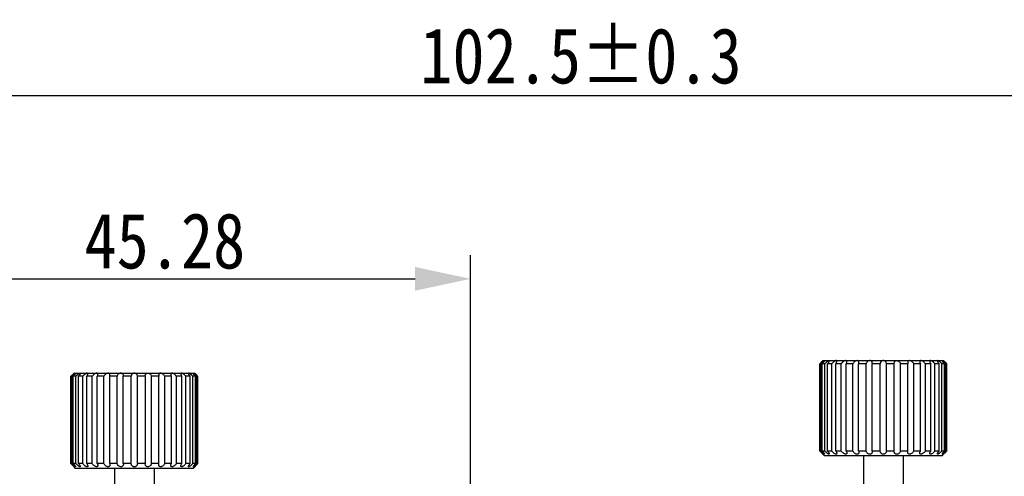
# Model space of a CAD drawing. Header units: millimetres. Extents: x 1042 to 1297, y 430 to 539.
# Tile 12 of 13: x 1096 to 1158, y 511 to 539. Entities that reach past the tile are written whole.
import ezdxf

# ---------------------------------------------------------------- set-up
doc = ezdxf.new("R2010")
doc.units = ezdxf.units.MM
doc.header["$LTSCALE"] = 23.1
doc.header["$PDMODE"] = 3
doc.header["$PDSIZE"] = 8
doc.layers.get('0').update_dxf_attribs({"linetype": 'CONTINUOUS'})
doc.layers.get('Defpoints').update_dxf_attribs({"linetype": 'CONTINUOUS'})
doc.layers.add('02___PRT_ALL_AXES', color=7, linetype='CONTINUOUS')
doc.styles.get("Standard").update_dxf_attribs({"font": 'simsun.ttc', "width": 0.85})
doc.dimstyles.get("Standard").update_dxf_attribs({"dimtxt": 3.5, "dimasz": 3.5, "dimexe": 1.5, "dimexo": 1, "dimtad": 1, "dimtoh": 1, "dimdsep": 46, "dimtxsty": 'STANDARD', "dimblk": '_FILLED', "dimcen": 0.09, "dimclrd": 3, "dimclre": 3, "dimclrt": 2, "dimazin": 2, "dimtp": 0.01, "dimtm": 0.01, "dimtfac": 1, "dimtofl": 0, "dimtmove": 0, "dimatfit": 3, "dimldrblk": '_FILLED', "dimfxl": 1, "dimtolj": 1, "dimarcsym": 0})

# ---------------------------------------------------------------- blocks, each defined once
blk = doc.blocks.new('_FILLED')
at = {"color": 0, "linetype": 'ByBlock'}
blk.add_solid([(0, 0), (-1, 0.214), (-1, -0.214)], dxfattribs=at)
blk = doc.blocks.new('*D8')
at = {"color": 3, "lineweight": -2}
for p, q in [((1079.135, 510.885), (1079.135, 536.165)), ((1181.627, 509.183), (1181.627, 536.165)), ((1178.127, 534.665), (1082.635, 534.665))]:
    blk.add_line(p, q, dxfattribs=at)
at = {"layer": 'Defpoints', "color": 0}
for p in [(1079.135, 534.665), (1079.135, 509.885), (1181.627, 508.183)]:
    blk.add_point(p, dxfattribs=at)
at = {"color": 3, "lineweight": -2, "xscale": 3.5, "yscale": 3.5, "zscale": 3.5, "rotation": 180}
blk.add_blockref('_FILLED', (1079.135, 534.665), dxfattribs=at)
at = {"color": 3, "lineweight": -2, "xscale": 3.5, "yscale": 3.5, "zscale": 3.5}
blk.add_blockref('_FILLED', (1181.627, 534.665), dxfattribs=at)
at = {"color": 2, "insert": (1131.368, 537.167), "char_height": 3.5, "attachment_point": 5}
blk.add_mtext('\\A1;102.5%%P0.3', dxfattribs=at)
blk = doc.blocks.new('*D11')
at = {"color": 3, "lineweight": -2}
for p, q in [((1079.135, 510.885), (1079.135, 524.631)), ((1124.415, 483.685), (1124.415, 524.631)), ((1082.635, 523.131), (1120.915, 523.131))]:
    blk.add_line(p, q, dxfattribs=at)
at = {"layer": 'Defpoints', "color": 0}
for p in [(1124.415, 523.131), (1079.135, 509.885), (1124.415, 482.685)]:
    blk.add_point(p, dxfattribs=at)
at = {"color": 3, "lineweight": -2, "xscale": 3.5, "yscale": 3.5, "zscale": 3.5, "rotation": 180}
blk.add_blockref('_FILLED', (1079.135, 523.131), dxfattribs=at)
at = {"color": 3, "lineweight": -2, "xscale": 3.5, "yscale": 3.5, "zscale": 3.5}
blk.add_blockref('_FILLED', (1124.415, 523.131), dxfattribs=at)
at = {"color": 2, "insert": (1105.162, 525.506), "char_height": 3.5, "attachment_point": 5}
blk.add_mtext('\\A1;45.28', dxfattribs=at)

msp = doc.modelspace()

# ---------------------------------------------------------------- linework, layer by layer
at = {"color": 7, "linetype": 'Continuous'}
for p, q in [((1154.107, 511.98), (1146.707, 511.98)), ((1149.157, 511.98), (1149.157, 510.185)), ((1151.657, 511.98), (1151.657, 510.185)), ((1106.939, 511.188), (1099.539, 511.188)), ((1101.989, 511.188), (1101.989, 510.184)), ((1104.489, 511.188), (1104.489, 510.184))]:
    msp.add_line(p, q, dxfattribs=at)
at = {"layer": '02___PRT_ALL_AXES', "color": 7, "linetype": 'Continuous'}
for p, q in [((1146.412, 512.28), (1146.412, 517.78)), ((1146.468, 517.78), (1146.412, 517.78)), ((1146.468, 512.28), (1146.468, 517.78)), ((1146.557, 512.28), (1146.557, 517.78)), ((1146.721, 517.78), (1146.557, 517.78)), ((1146.586, 517.958), (1146.572, 517.944)), ((1146.607, 517.98), (1146.586, 517.958)), ((1146.607, 517.98), (1154.207, 517.98)), ((1146.721, 512.28), (1146.721, 517.78)), ((1146.895, 512.28), (1146.895, 517.78)), ((1147.159, 517.78), (1146.895, 517.78)), ((1147.159, 512.28), (1147.159, 517.78)), ((1147.409, 512.28), (1147.409, 517.78)), ((1147.76, 517.78), (1147.409, 517.78)), ((1147.76, 512.28), (1147.76, 517.78)), ((1148.073, 512.28), (1148.073, 517.78)), ((1148.494, 517.78), (1148.073, 517.78)), ((1148.494, 512.28), (1148.494, 517.78)), ((1148.854, 512.28), (1148.854, 517.78)), ((1149.324, 517.78), (1148.854, 517.78)), ((1149.324, 512.28), (1149.324, 517.78)), ((1149.713, 512.28), (1149.713, 517.78)), ((1150.207, 517.78), (1149.713, 517.78)), ((1150.207, 512.28), (1150.207, 517.78)), ((1150.607, 512.28), (1150.607, 517.78)), ((1151.101, 517.78), (1150.607, 517.78)), ((1151.101, 512.28), (1151.101, 517.78)), ((1151.491, 512.28), (1151.491, 517.78)), ((1151.961, 517.78), (1151.491, 517.78)), ((1151.961, 512.28), (1151.961, 517.78)), ((1152.321, 512.28), (1152.321, 517.78)), ((1152.742, 517.78), (1152.321, 517.78)), ((1152.742, 512.28), (1152.742, 517.78)), ((1153.055, 512.28), (1153.055, 517.78)), ((1153.406, 517.78), (1153.055, 517.78)), ((1153.406, 512.28), (1153.406, 517.78)), ((1153.655, 512.28), (1153.655, 517.78)), ((1153.92, 517.78), (1153.655, 517.78)), ((1153.92, 512.28), (1153.92, 517.78)), ((1154.094, 512.28), (1154.094, 517.78)), ((1154.258, 517.78), (1154.094, 517.78)), ((1154.229, 517.958), (1154.207, 517.98)), ((1154.242, 517.944), (1154.229, 517.958)), ((1154.258, 512.28), (1154.258, 517.78)), ((1154.347, 512.28), (1154.347, 517.78)), ((1154.402, 517.78), (1154.347, 517.78)), ((1154.402, 512.28), (1154.402, 517.78)), ((1099.418, 517.165), (1099.408, 517.155)), ((1099.439, 517.188), (1099.418, 517.165)), ((1099.439, 517.188), (1107.039, 517.188)), ((1107.06, 517.165), (1107.039, 517.188)), ((1107.069, 517.155), (1107.06, 517.165)), ((1099.244, 511.488), (1099.244, 516.988)), ((1099.299, 516.988), (1099.244, 516.988)), ((1099.299, 511.488), (1099.299, 516.988)), ((1099.388, 511.488), (1099.388, 516.988)), ((1099.553, 516.988), (1099.388, 516.988)), ((1099.553, 511.488), (1099.553, 516.988)), ((1099.726, 511.488), (1099.726, 516.988)), ((1099.991, 516.988), (1099.726, 516.988)), ((1099.991, 511.488), (1099.991, 516.988)), ((1100.24, 511.488), (1100.24, 516.988)), ((1100.592, 516.988), (1100.24, 516.988)), ((1100.592, 511.488), (1100.592, 516.988)), ((1100.904, 511.488), (1100.904, 516.988)), ((1101.325, 516.988), (1100.904, 516.988)), ((1101.325, 511.488), (1101.325, 516.988)), ((1101.686, 511.488), (1101.686, 516.988)), ((1102.155, 516.988), (1101.686, 516.988)), ((1102.155, 511.488), (1102.155, 516.988)), ((1102.545, 511.488), (1102.545, 516.988)), ((1103.039, 516.988), (1102.545, 516.988)), ((1103.039, 511.488), (1103.039, 516.988)), ((1103.439, 511.488), (1103.439, 516.988)), ((1103.933, 516.988), (1103.439, 516.988)), ((1103.933, 511.488), (1103.933, 516.988)), ((1104.323, 511.488), (1104.323, 516.988)), ((1104.792, 516.988), (1104.323, 516.988)), ((1104.792, 511.488), (1104.792, 516.988)), ((1105.152, 511.488), (1105.152, 516.988)), ((1105.573, 516.988), (1105.152, 516.988)), ((1105.573, 511.488), (1105.573, 516.988)), ((1105.886, 511.488), (1105.886, 516.988)), ((1106.238, 516.988), (1105.886, 516.988)), ((1106.238, 511.488), (1106.238, 516.988)), ((1106.487, 511.488), (1106.487, 516.988)), ((1106.751, 516.988), (1106.487, 516.988)), ((1106.751, 511.488), (1106.751, 516.988)), ((1106.925, 511.488), (1106.925, 516.988)), ((1107.089, 516.988), (1106.925, 516.988)), ((1107.089, 511.488), (1107.089, 516.988)), ((1107.178, 511.488), (1107.178, 516.988)), ((1107.234, 516.988), (1107.178, 516.988)), ((1107.234, 511.488), (1107.234, 516.988)), ((1146.468, 512.28), (1146.412, 512.28)), ((1146.721, 512.28), (1146.557, 512.28)), ((1147.159, 512.28), (1146.895, 512.28)), ((1147.76, 512.28), (1147.409, 512.28)), ((1148.494, 512.28), (1148.073, 512.28)), ((1149.324, 512.28), (1148.854, 512.28)), ((1150.207, 512.28), (1149.713, 512.28)), ((1151.101, 512.28), (1150.607, 512.28)), ((1151.961, 512.28), (1151.491, 512.28)), ((1152.742, 512.28), (1152.321, 512.28)), ((1153.406, 512.28), (1153.055, 512.28)), ((1153.92, 512.28), (1153.655, 512.28)), ((1154.258, 512.28), (1154.094, 512.28)), ((1154.402, 512.28), (1154.347, 512.28)), ((1146.572, 512.117), (1146.586, 512.103)), ((1146.586, 512.103), (1146.607, 512.08)), ((1146.707, 511.98), (1146.607, 512.08)), ((1154.107, 511.98), (1154.207, 512.08)), ((1154.229, 512.103), (1154.207, 512.08)), ((1154.242, 512.117), (1154.229, 512.103)), ((1099.299, 511.488), (1099.244, 511.488)), ((1099.553, 511.488), (1099.388, 511.488)), ((1099.408, 511.32), (1099.418, 511.31)), ((1099.418, 511.31), (1099.439, 511.288)), ((1099.539, 511.188), (1099.439, 511.288)), ((1099.991, 511.488), (1099.726, 511.488)), ((1100.592, 511.488), (1100.24, 511.488)), ((1101.325, 511.488), (1100.904, 511.488)), ((1102.155, 511.488), (1101.686, 511.488)), ((1103.039, 511.488), (1102.545, 511.488)), ((1103.933, 511.488), (1103.439, 511.488)), ((1104.792, 511.488), (1104.323, 511.488)), ((1105.573, 511.488), (1105.152, 511.488)), ((1106.238, 511.488), (1105.886, 511.488)), ((1106.751, 511.488), (1106.487, 511.488)), ((1107.089, 511.488), (1106.925, 511.488)), ((1106.939, 511.188), (1107.039, 511.288)), ((1107.06, 511.31), (1107.039, 511.288)), ((1107.069, 511.32), (1107.06, 511.31)), ((1107.234, 511.488), (1107.178, 511.488))]:
    msp.add_line(p, q, dxfattribs=at)
for points in [[(1146.607, 517.98), (1146.607, 517.98), (1146.605, 517.978), (1146.602, 517.975)], [(1154.207, 517.98), (1154.208, 517.98), (1154.21, 517.978), (1154.212, 517.975)], [(1099.439, 517.188), (1099.438, 517.187), (1099.437, 517.185), (1099.434, 517.182)], [(1107.039, 517.188), (1107.039, 517.187), (1107.041, 517.185), (1107.044, 517.182)], [(1146.602, 512.085), (1146.605, 512.082), (1146.607, 512.081), (1146.607, 512.08)], [(1099.434, 511.293), (1099.437, 511.29), (1099.438, 511.288), (1099.439, 511.288)], [(1107.044, 511.293), (1107.041, 511.29), (1107.039, 511.288), (1107.039, 511.288)]]:
    msp.add_lwpolyline(points, dxfattribs=at)
for centre, radius, start, end in [((1138.553, 525.64), 11.116, 314.99783, 315.55007), ((1138.669, 525.527), 10.953, 315.55015, 315.7555), ((1138.769, 525.429), 10.813, 315.75626, 315.89436), ((1138.783, 525.415), 10.794, 315.89354, 316.06416), ((1138.857, 525.344), 10.69, 316.06545, 316.19491), ((1161.881, 525.27), 10.584, 223.80449, 223.93519), ((1162.085, 525.467), 10.868, 223.93637, 224.10587), ((1162, 525.384), 10.749, 224.10524, 224.24414), ((1162.182, 525.562), 11.003, 224.24494, 224.44936), ((1162.329, 525.706), 11.209, 224.45221, 224.99987), ((1091.653, 524.585), 10.74, 316.07323, 316.22703), ((1114.75, 524.514), 10.637, 223.77222, 223.9275), ((1091.385, 524.847), 11.114, 314.99779, 315.55447), ((1091.505, 524.73), 10.947, 315.55451, 315.76426), ((1091.601, 524.636), 10.813, 315.76506, 315.89941), ((1091.62, 524.617), 10.786, 315.89854, 316.07165), ((1114.913, 524.671), 10.863, 223.92892, 224.10083), ((1114.83, 524.591), 10.748, 224.1002, 224.23534), ((1115.01, 524.766), 10.999, 224.23621, 224.44496), ((1115.16, 524.913), 11.209, 224.44787, 224.99985), ((1138.487, 504.354), 11.209, 44.45222, 44.99988), ((1138.634, 504.5), 11.001, 44.24494, 44.4494), ((1162.182, 504.499), 11.003, 135.55064, 135.75506), ((1162.329, 504.354), 11.209, 135.00013, 135.54779), ((1138.81, 504.671), 10.756, 44.10527, 44.24411), ((1138.733, 504.596), 10.864, 43.93639, 44.10591), ((1138.927, 504.784), 10.593, 43.80449, 43.93515), ((1161.881, 504.79), 10.584, 136.06481, 136.19551), ((1162.085, 504.593), 10.868, 135.89413, 136.06363), ((1162, 504.676), 10.749, 135.75586, 135.89476), ((1091.318, 503.562), 11.208, 44.44787, 44.99987), ((1091.469, 503.71), 10.997, 44.23622, 44.44501), ((1091.642, 503.879), 10.755, 44.10023, 44.2353), ((1091.567, 503.807), 10.859, 43.92893, 44.10087), ((1091.721, 503.956), 10.645, 43.77228, 43.92746), ((1114.75, 503.961), 10.637, 136.0725, 136.22778), ((1114.913, 503.804), 10.863, 135.89917, 136.07108), ((1114.83, 503.884), 10.748, 135.76466, 135.8998), ((1115.01, 503.709), 10.999, 135.55504, 135.76379), ((1115.16, 503.562), 11.209, 135.00015, 135.55213)]:
    msp.add_arc(centre, radius, start, end, dxfattribs=at)
for points, knots in [([(1146.468, 517.78), (1146.485, 517.798), (1146.52, 517.833), (1146.573, 517.883), (1146.623, 517.927), (1146.656, 517.954), (1146.671, 517.965)], [0, 0, 0, 0, 0.270421, 0.538156, 0.789703, 1, 1, 1, 1]), ([(1146.705, 517.965), (1146.703, 517.959), (1146.696, 517.947), (1146.678, 517.919), (1146.648, 517.881), (1146.605, 517.831), (1146.574, 517.797), (1146.557, 517.78)], [0, 0, 0, 0, 0.075705, 0.173957, 0.416492, 0.697489, 1, 1, 1, 1]), ([(1146.671, 517.965), (1146.677, 517.969), (1146.686, 517.974), (1146.697, 517.979), (1146.701, 517.98), (1146.703, 517.98)], [0, 0, 0, 0, 0.624019, 0.844671, 1, 1, 1, 1]), ([(1146.703, 517.98), (1146.704, 517.98), (1146.707, 517.979), (1146.708, 517.976), (1146.708, 517.975)], [0, 0, 0, 0, 0.492154, 1, 1, 1, 1]), ([(1146.708, 517.975), (1146.708, 517.974), (1146.707, 517.971), (1146.706, 517.967), (1146.705, 517.965)], [0, 0, 0, 0, 0.198719, 1, 1, 1, 1]), ([(1146.721, 517.78), (1146.742, 517.803), (1146.786, 517.847), (1146.843, 517.899), (1146.891, 517.936), (1146.925, 517.958), (1146.952, 517.972), (1146.971, 517.979), (1146.98, 517.98), (1146.984, 517.98)], [0, 0, 0, 0, 0.276893, 0.55747, 0.692414, 0.817074, 0.922848, 0.965461, 1, 1, 1, 1]), ([(1147.004, 517.959), (1147.004, 517.954), (1147.001, 517.941), (1146.991, 517.914), (1146.97, 517.876), (1146.936, 517.828), (1146.909, 517.796), (1146.895, 517.78)], [0, 0, 0, 0, 0.078867, 0.176204, 0.414021, 0.693221, 1, 1, 1, 1]), ([(1146.984, 517.98), (1146.987, 517.98), (1146.992, 517.979), (1147.002, 517.973), (1147.004, 517.965), (1147.004, 517.959)], [0, 0, 0, 0, 0.275281, 0.506279, 1, 1, 1, 1]), ([(1147.436, 517.98), (1147.425, 517.98), (1147.4, 517.975), (1147.364, 517.959), (1147.326, 517.936), (1147.276, 517.9), (1147.219, 517.849), (1147.178, 517.803), (1147.159, 517.78)], [0, 0, 0, 0, 0.096528, 0.213847, 0.343055, 0.477246, 0.745282, 1, 1, 1, 1]), ([(1147.409, 517.78), (1147.428, 517.806), (1147.454, 517.844), (1147.475, 517.898), (1147.48, 517.923), (1147.48, 517.934)], [0, 0, 0, 0, 0.558384, 0.796966, 1, 1, 1, 1]), ([(1147.48, 517.934), (1147.48, 517.941), (1147.479, 517.952), (1147.471, 517.968), (1147.456, 517.979), (1147.443, 517.98), (1147.436, 517.98)], [0, 0, 0, 0, 0.256073, 0.48632, 0.720396, 1, 1, 1, 1]), ([(1148.038, 517.98), (1148.025, 517.98), (1147.996, 517.975), (1147.941, 517.954), (1147.876, 517.911), (1147.811, 517.85), (1147.775, 517.804), (1147.76, 517.78)], [0, 0, 0, 0, 0.113585, 0.240742, 0.506363, 0.763301, 1, 1, 1, 1]), ([(1148.113, 517.902), (1148.113, 517.912), (1148.111, 517.931), (1148.098, 517.958), (1148.072, 517.977), (1148.05, 517.98), (1148.038, 517.98)], [0, 0, 0, 0, 0.244058, 0.473998, 0.713991, 1, 1, 1, 1]), ([(1148.073, 517.78), (1148.085, 517.8), (1148.104, 517.839), (1148.113, 517.882), (1148.113, 517.902)], [0, 0, 0, 0, 0.534908, 1, 1, 1, 1]), ([(1148.759, 517.98), (1148.728, 517.98), (1148.667, 517.963), (1148.592, 517.912), (1148.533, 517.85), (1148.505, 517.804), (1148.494, 517.78)], [0, 0, 0, 0, 0.262559, 0.52928, 0.776526, 1, 1, 1, 1]), ([(1148.872, 517.863), (1148.872, 517.877), (1148.868, 517.905), (1148.848, 517.945), (1148.81, 517.974), (1148.776, 517.98), (1148.759, 517.98)], [0, 0, 0, 0, 0.233448, 0.463013, 0.709108, 1, 1, 1, 1]), ([(1148.854, 517.78), (1148.857, 517.787), (1148.867, 517.814), (1148.872, 517.842), (1148.872, 517.863)], [0, 0, 0, 0, 0.262241, 1, 1, 1, 1]), ([(1149.562, 517.98), (1149.531, 517.98), (1149.47, 517.964), (1149.399, 517.913), (1149.349, 517.85), (1149.329, 517.803), (1149.324, 517.78)], [0, 0, 0, 0, 0.280838, 0.545656, 0.784045, 1, 1, 1, 1]), ([(1149.717, 517.82), (1149.717, 517.838), (1149.712, 517.876), (1149.684, 517.929), (1149.632, 517.971), (1149.586, 517.98), (1149.562, 517.98)], [0, 0, 0, 0, 0.224632, 0.454339, 0.706622, 1, 1, 1, 1]), ([(1149.713, 517.78), (1149.714, 517.783), (1149.716, 517.797), (1149.717, 517.81), (1149.717, 517.82)], [0, 0, 0, 0, 0.25256, 1, 1, 1, 1]), ([(1150.407, 517.98), (1150.392, 517.98), (1150.361, 517.976), (1150.319, 517.961), (1150.284, 517.937), (1150.248, 517.902), (1150.217, 517.849), (1150.208, 517.803), (1150.207, 517.78)], [0, 0, 0, 0, 0.150098, 0.293417, 0.427382, 0.552728, 0.783515, 1, 1, 1, 1]), ([(1150.607, 517.78), (1150.607, 517.803), (1150.598, 517.849), (1150.567, 517.902), (1150.531, 517.937), (1150.495, 517.961), (1150.454, 517.976), (1150.423, 517.98), (1150.407, 517.98)], [0, 0, 0, 0, 0.216481, 0.447265, 0.572612, 0.706581, 0.849911, 1, 1, 1, 1]), ([(1151.097, 517.82), (1151.097, 517.838), (1151.103, 517.876), (1151.131, 517.929), (1151.183, 517.971), (1151.229, 517.98), (1151.253, 517.98)], [0, 0, 0, 0, 0.224638, 0.454345, 0.706618, 1, 1, 1, 1]), ([(1151.101, 517.78), (1151.101, 517.783), (1151.099, 517.797), (1151.097, 517.81), (1151.097, 517.82)], [0, 0, 0, 0, 0.252557, 1, 1, 1, 1]), ([(1151.253, 517.98), (1151.284, 517.98), (1151.345, 517.964), (1151.416, 517.913), (1151.466, 517.85), (1151.486, 517.803), (1151.491, 517.78)], [0, 0, 0, 0, 0.28084, 0.545663, 0.784049, 1, 1, 1, 1]), ([(1152.056, 517.98), (1152.038, 517.98), (1152.005, 517.974), (1151.966, 517.945), (1151.946, 517.905), (1151.943, 517.877), (1151.943, 517.863)], [0, 0, 0, 0, 0.290906, 0.536984, 0.766549, 1, 1, 1, 1]), ([(1151.943, 517.863), (1151.943, 517.856), (1151.945, 517.828), (1151.952, 517.8), (1151.961, 517.78)], [0, 0, 0, 0, 0.239364, 1, 1, 1, 1]), ([(1152.321, 517.78), (1152.31, 517.804), (1152.281, 517.85), (1152.222, 517.912), (1152.147, 517.963), (1152.086, 517.98), (1152.056, 517.98)], [0, 0, 0, 0, 0.22347, 0.470712, 0.737439, 1, 1, 1, 1]), ([(1152.777, 517.98), (1152.765, 517.98), (1152.743, 517.977), (1152.717, 517.958), (1152.704, 517.931), (1152.701, 517.912), (1152.701, 517.902)], [0, 0, 0, 0, 0.286027, 0.526002, 0.755941, 1, 1, 1, 1]), ([(1152.701, 517.902), (1152.701, 517.882), (1152.711, 517.839), (1152.73, 517.8), (1152.742, 517.78)], [0, 0, 0, 0, 0.46509, 1, 1, 1, 1]), ([(1153.055, 517.78), (1153.039, 517.804), (1153.004, 517.85), (1152.938, 517.911), (1152.874, 517.954), (1152.818, 517.975), (1152.79, 517.98), (1152.777, 517.98)], [0, 0, 0, 0, 0.236694, 0.493628, 0.759255, 0.886422, 1, 1, 1, 1]), ([(1153.378, 517.98), (1153.372, 517.98), (1153.359, 517.979), (1153.344, 517.968), (1153.336, 517.952), (1153.335, 517.941), (1153.335, 517.934)], [0, 0, 0, 0, 0.279614, 0.513696, 0.743927, 1, 1, 1, 1]), ([(1153.335, 517.934), (1153.335, 517.923), (1153.34, 517.898), (1153.361, 517.844), (1153.387, 517.806), (1153.406, 517.78)], [0, 0, 0, 0, 0.203029, 0.441609, 1, 1, 1, 1]), ([(1153.655, 517.78), (1153.637, 517.803), (1153.596, 517.849), (1153.539, 517.9), (1153.489, 517.936), (1153.451, 517.959), (1153.414, 517.975), (1153.39, 517.98), (1153.378, 517.98)], [0, 0, 0, 0, 0.254713, 0.522745, 0.656939, 0.786151, 0.903479, 1, 1, 1, 1]), ([(1153.831, 517.98), (1153.828, 517.98), (1153.823, 517.979), (1153.813, 517.973), (1153.811, 517.965), (1153.811, 517.959)], [0, 0, 0, 0, 0.275283, 0.506303, 1, 1, 1, 1]), ([(1153.811, 517.959), (1153.811, 517.954), (1153.814, 517.941), (1153.824, 517.914), (1153.845, 517.876), (1153.879, 517.828), (1153.906, 517.796), (1153.92, 517.78)], [0, 0, 0, 0, 0.078865, 0.176196, 0.414011, 0.693217, 1, 1, 1, 1]), ([(1154.094, 517.78), (1154.073, 517.803), (1154.029, 517.847), (1153.972, 517.899), (1153.924, 517.936), (1153.89, 517.958), (1153.863, 517.972), (1153.844, 517.979), (1153.835, 517.98), (1153.831, 517.98)], [0, 0, 0, 0, 0.276888, 0.557461, 0.692408, 0.817072, 0.922854, 0.965464, 1, 1, 1, 1]), ([(1154.112, 517.98), (1154.111, 517.98), (1154.108, 517.979), (1154.107, 517.976), (1154.107, 517.975)], [0, 0, 0, 0, 0.492137, 1, 1, 1, 1]), ([(1154.107, 517.975), (1154.107, 517.974), (1154.107, 517.971), (1154.109, 517.967), (1154.11, 517.965)], [0, 0, 0, 0, 0.198689, 1, 1, 1, 1]), ([(1154.11, 517.965), (1154.112, 517.959), (1154.119, 517.947), (1154.137, 517.919), (1154.167, 517.881), (1154.21, 517.831), (1154.241, 517.797), (1154.258, 517.78)], [0, 0, 0, 0, 0.075712, 0.173964, 0.416496, 0.697493, 1, 1, 1, 1]), ([(1154.112, 517.98), (1154.114, 517.98), (1154.118, 517.979), (1154.129, 517.974), (1154.137, 517.969), (1154.143, 517.965)], [0, 0, 0, 0, 0.155322, 0.375953, 1, 1, 1, 1]), ([(1154.143, 517.965), (1154.159, 517.954), (1154.192, 517.927), (1154.242, 517.883), (1154.294, 517.833), (1154.329, 517.798), (1154.347, 517.78)], [0, 0, 0, 0, 0.210296, 0.461846, 0.729579, 1, 1, 1, 1]), ([(1099.299, 516.988), (1099.317, 517.005), (1099.352, 517.04), (1099.404, 517.09), (1099.454, 517.135), (1099.487, 517.161), (1099.503, 517.172)], [0, 0, 0, 0, 0.270599, 0.538481, 0.790042, 1, 1, 1, 1]), ([(1099.538, 517.178), (1099.537, 517.173), (1099.531, 517.161), (1099.52, 517.142), (1099.504, 517.12), (1099.478, 517.086), (1099.439, 517.041), (1099.406, 517.006), (1099.388, 516.988)], [0, 0, 0, 0, 0.065782, 0.158937, 0.272532, 0.401097, 0.688313, 1, 1, 1, 1]), ([(1099.503, 517.172), (1099.509, 517.176), (1099.517, 517.182), (1099.528, 517.186), (1099.532, 517.188), (1099.534, 517.188)], [0, 0, 0, 0, 0.623665, 0.844348, 1, 1, 1, 1]), ([(1099.534, 517.188), (1099.535, 517.188), (1099.538, 517.187), (1099.539, 517.184), (1099.539, 517.182)], [0, 0, 0, 0, 0.492179, 1, 1, 1, 1]), ([(1099.539, 517.182), (1099.539, 517.182), (1099.539, 517.18), (1099.539, 517.179), (1099.538, 517.178)], [0, 0, 0, 0, 0.221702, 1, 1, 1, 1]), ([(1099.553, 516.988), (1099.573, 517.01), (1099.606, 517.044), (1099.652, 517.086), (1099.687, 517.116), (1099.722, 517.143), (1099.756, 517.166), (1099.783, 517.18), (1099.803, 517.186), (1099.811, 517.188), (1099.815, 517.188)], [0, 0, 0, 0, 0.276887, 0.417842, 0.557512, 0.692446, 0.817098, 0.922858, 0.965465, 1, 1, 1, 1]), ([(1099.835, 517.167), (1099.835, 517.161), (1099.833, 517.149), (1099.822, 517.121), (1099.801, 517.083), (1099.767, 517.036), (1099.741, 517.004), (1099.726, 516.988)], [0, 0, 0, 0, 0.078865, 0.176197, 0.414011, 0.693218, 1, 1, 1, 1]), ([(1099.815, 517.188), (1099.818, 517.188), (1099.824, 517.187), (1099.833, 517.181), (1099.835, 517.172), (1099.835, 517.167)], [0, 0, 0, 0, 0.275298, 0.506278, 1, 1, 1, 1]), ([(1100.268, 517.188), (1100.257, 517.188), (1100.232, 517.182), (1100.195, 517.166), (1100.157, 517.143), (1100.107, 517.107), (1100.05, 517.056), (1100.009, 517.011), (1099.991, 516.988)], [0, 0, 0, 0, 0.096521, 0.213833, 0.34304, 0.47723, 0.745272, 1, 1, 1, 1]), ([(1100.311, 517.142), (1100.311, 517.148), (1100.31, 517.16), (1100.302, 517.176), (1100.287, 517.186), (1100.274, 517.188), (1100.268, 517.188)], [0, 0, 0, 0, 0.256092, 0.486331, 0.720394, 1, 1, 1, 1]), ([(1100.87, 517.188), (1100.856, 517.188), (1100.828, 517.183), (1100.772, 517.161), (1100.708, 517.119), (1100.643, 517.057), (1100.607, 517.011), (1100.592, 516.988)], [0, 0, 0, 0, 0.113578, 0.240728, 0.506348, 0.763292, 1, 1, 1, 1]), ([(1100.945, 517.109), (1100.945, 517.119), (1100.943, 517.139), (1100.929, 517.166), (1100.903, 517.184), (1100.881, 517.188), (1100.87, 517.188)], [0, 0, 0, 0, 0.244064, 0.474015, 0.714003, 1, 1, 1, 1]), ([(1101.59, 517.188), (1101.56, 517.188), (1101.499, 517.17), (1101.424, 517.12), (1101.365, 517.058), (1101.336, 517.011), (1101.325, 516.988)], [0, 0, 0, 0, 0.262545, 0.529265, 0.776517, 1, 1, 1, 1]), ([(1101.703, 517.07), (1101.703, 517.084), (1101.7, 517.113), (1101.68, 517.152), (1101.641, 517.182), (1101.608, 517.188), (1101.59, 517.188)], [0, 0, 0, 0, 0.233456, 0.463027, 0.709123, 1, 1, 1, 1]), ([(1102.393, 517.188), (1102.362, 517.188), (1102.302, 517.172), (1102.23, 517.121), (1102.18, 517.058), (1102.161, 517.011), (1102.155, 516.988)], [0, 0, 0, 0, 0.280823, 0.545641, 0.784037, 1, 1, 1, 1]), ([(1102.549, 517.027), (1102.549, 517.046), (1102.543, 517.084), (1102.515, 517.137), (1102.464, 517.178), (1102.417, 517.188), (1102.393, 517.188)], [0, 0, 0, 0, 0.224644, 0.454354, 0.706638, 1, 1, 1, 1]), ([(1103.239, 517.188), (1103.223, 517.188), (1103.193, 517.184), (1103.151, 517.168), (1103.116, 517.145), (1103.079, 517.109), (1103.048, 517.057), (1103.039, 517.01), (1103.039, 516.988)], [0, 0, 0, 0, 0.150089, 0.293402, 0.427368, 0.552714, 0.783507, 1, 1, 1, 1]), ([(1103.439, 516.988), (1103.438, 517.01), (1103.429, 517.057), (1103.398, 517.109), (1103.362, 517.145), (1103.327, 517.168), (1103.285, 517.184), (1103.254, 517.188), (1103.239, 517.188)], [0, 0, 0, 0, 0.216489, 0.447279, 0.572627, 0.706597, 0.849921, 1, 1, 1, 1]), ([(1103.929, 517.027), (1103.929, 517.046), (1103.934, 517.084), (1103.962, 517.137), (1104.014, 517.178), (1104.06, 517.188), (1104.084, 517.188)], [0, 0, 0, 0, 0.22465, 0.45436, 0.706631, 1, 1, 1, 1]), ([(1104.084, 517.188), (1104.115, 517.188), (1104.176, 517.172), (1104.247, 517.121), (1104.297, 517.058), (1104.317, 517.011), (1104.323, 516.988)], [0, 0, 0, 0, 0.280824, 0.545648, 0.784041, 1, 1, 1, 1]), ([(1104.888, 517.188), (1104.87, 517.188), (1104.836, 517.182), (1104.798, 517.152), (1104.778, 517.113), (1104.774, 517.084), (1104.774, 517.07)], [0, 0, 0, 0, 0.290895, 0.536972, 0.766542, 1, 1, 1, 1]), ([(1105.152, 516.988), (1105.142, 517.011), (1105.113, 517.058), (1105.054, 517.12), (1104.979, 517.17), (1104.918, 517.188), (1104.888, 517.188)], [0, 0, 0, 0, 0.223478, 0.470728, 0.737455, 1, 1, 1, 1]), ([(1105.608, 517.188), (1105.596, 517.188), (1105.574, 517.184), (1105.548, 517.166), (1105.535, 517.139), (1105.533, 517.119), (1105.533, 517.109)], [0, 0, 0, 0, 0.286019, 0.525988, 0.755935, 1, 1, 1, 1]), ([(1105.886, 516.988), (1105.871, 517.011), (1105.835, 517.057), (1105.77, 517.119), (1105.705, 517.161), (1105.65, 517.183), (1105.621, 517.188), (1105.608, 517.188)], [0, 0, 0, 0, 0.236703, 0.493645, 0.759271, 0.886431, 1, 1, 1, 1]), ([(1106.21, 517.188), (1106.203, 517.188), (1106.191, 517.186), (1106.175, 517.176), (1106.167, 517.16), (1106.166, 517.148), (1106.166, 517.142)], [0, 0, 0, 0, 0.279617, 0.513689, 0.743911, 1, 1, 1, 1]), ([(1106.487, 516.988), (1106.468, 517.011), (1106.428, 517.056), (1106.371, 517.107), (1106.32, 517.143), (1106.282, 517.166), (1106.246, 517.182), (1106.221, 517.188), (1106.21, 517.188)], [0, 0, 0, 0, 0.254723, 0.522762, 0.656955, 0.786166, 0.903487, 1, 1, 1, 1]), ([(1106.662, 517.188), (1106.659, 517.188), (1106.654, 517.187), (1106.644, 517.181), (1106.643, 517.172), (1106.643, 517.167)], [0, 0, 0, 0, 0.275298, 0.506306, 1, 1, 1, 1]), ([(1106.643, 517.167), (1106.643, 517.161), (1106.645, 517.149), (1106.655, 517.121), (1106.677, 517.083), (1106.71, 517.036), (1106.737, 517.004), (1106.751, 516.988)], [0, 0, 0, 0, 0.078863, 0.176189, 0.414, 0.693213, 1, 1, 1, 1]), ([(1106.925, 516.988), (1106.904, 517.01), (1106.872, 517.044), (1106.826, 517.086), (1106.791, 517.116), (1106.755, 517.143), (1106.721, 517.166), (1106.694, 517.18), (1106.675, 517.186), (1106.666, 517.188), (1106.662, 517.188)], [0, 0, 0, 0, 0.276881, 0.417834, 0.557504, 0.692441, 0.817097, 0.922865, 0.965468, 1, 1, 1, 1]), ([(1106.943, 517.188), (1106.942, 517.188), (1106.939, 517.187), (1106.938, 517.184), (1106.938, 517.182)], [0, 0, 0, 0, 0.492159, 1, 1, 1, 1]), ([(1106.938, 517.182), (1106.938, 517.182), (1106.939, 517.18), (1106.939, 517.179), (1106.939, 517.178)], [0, 0, 0, 0, 0.221221, 1, 1, 1, 1]), ([(1106.939, 517.178), (1106.94, 517.173), (1106.946, 517.161), (1106.958, 517.142), (1106.974, 517.12), (1107, 517.086), (1107.038, 517.041), (1107.072, 517.006), (1107.089, 516.988)], [0, 0, 0, 0, 0.065968, 0.159219, 0.272836, 0.401382, 0.688483, 1, 1, 1, 1]), ([(1106.943, 517.188), (1106.945, 517.188), (1106.95, 517.186), (1106.96, 517.182), (1106.968, 517.176), (1106.974, 517.172)], [0, 0, 0, 0, 0.155695, 0.376359, 1, 1, 1, 1]), ([(1106.974, 517.172), (1106.99, 517.161), (1107.023, 517.135), (1107.073, 517.09), (1107.126, 517.04), (1107.161, 517.005), (1107.178, 516.988)], [0, 0, 0, 0, 0.209905, 0.461472, 0.729374, 1, 1, 1, 1]), ([(1100.24, 516.988), (1100.26, 517.013), (1100.285, 517.052), (1100.307, 517.105), (1100.311, 517.13), (1100.311, 517.142)], [0, 0, 0, 0, 0.558393, 0.796971, 1, 1, 1, 1]), ([(1100.904, 516.988), (1100.916, 517.007), (1100.935, 517.046), (1100.945, 517.089), (1100.945, 517.109)], [0, 0, 0, 0, 0.53491, 1, 1, 1, 1]), ([(1101.686, 516.988), (1101.688, 516.994), (1101.698, 517.021), (1101.703, 517.049), (1101.703, 517.07)], [0, 0, 0, 0, 0.262235, 1, 1, 1, 1]), ([(1102.545, 516.988), (1102.545, 516.991), (1102.548, 517.004), (1102.549, 517.017), (1102.549, 517.027)], [0, 0, 0, 0, 0.252556, 1, 1, 1, 1]), ([(1103.933, 516.988), (1103.932, 516.991), (1103.93, 517.004), (1103.929, 517.017), (1103.929, 517.027)], [0, 0, 0, 0, 0.252553, 1, 1, 1, 1]), ([(1104.774, 517.07), (1104.774, 517.063), (1104.776, 517.035), (1104.784, 517.007), (1104.792, 516.988)], [0, 0, 0, 0, 0.239368, 1, 1, 1, 1]), ([(1105.533, 517.109), (1105.533, 517.089), (1105.542, 517.046), (1105.561, 517.007), (1105.573, 516.988)], [0, 0, 0, 0, 0.465088, 1, 1, 1, 1]), ([(1106.166, 517.142), (1106.166, 517.13), (1106.171, 517.105), (1106.193, 517.052), (1106.218, 517.013), (1106.238, 516.988)], [0, 0, 0, 0, 0.203024, 0.4416, 1, 1, 1, 1]), ([(1146.708, 512.085), (1146.708, 512.085), (1146.708, 512.083), (1146.705, 512.08), (1146.699, 512.08), (1146.691, 512.084), (1146.68, 512.09), (1146.666, 512.099), (1146.651, 512.11), (1146.635, 512.124), (1146.617, 512.139), (1146.599, 512.154), (1146.574, 512.177), (1146.543, 512.206), (1146.505, 512.243), (1146.48, 512.268), (1146.468, 512.28)], [0, 0, 0, 0, 0.008307, 0.015103, 0.031563, 0.059638, 0.100443, 0.152209, 0.212709, 0.279989, 0.352219, 0.428174, 0.506822, 0.669124, 0.834733, 1, 1, 1, 1]), ([(1146.557, 512.28), (1146.576, 512.261), (1146.602, 512.232), (1146.636, 512.194), (1146.658, 512.167), (1146.677, 512.142), (1146.692, 512.119), (1146.702, 512.103), (1146.707, 512.092), (1146.708, 512.087), (1146.708, 512.085)], [0, 0, 0, 0, 0.321428, 0.473123, 0.615384, 0.745044, 0.857017, 0.944618, 0.976679, 1, 1, 1, 1]), ([(1147.004, 512.101), (1147.004, 512.097), (1147.003, 512.09), (1146.996, 512.082), (1146.984, 512.079), (1146.97, 512.082), (1146.953, 512.088), (1146.934, 512.098), (1146.913, 512.11), (1146.883, 512.13), (1146.846, 512.16), (1146.803, 512.198), (1146.761, 512.238), (1146.734, 512.266), (1146.721, 512.28)], [0, 0, 0, 0, 0.029479, 0.054734, 0.08346, 0.12205, 0.171911, 0.231628, 0.298758, 0.371226, 0.525293, 0.684629, 0.844133, 1, 1, 1, 1]), ([(1146.895, 512.28), (1146.909, 512.264), (1146.936, 512.232), (1146.97, 512.185), (1146.991, 512.146), (1147.001, 512.119), (1147.004, 512.107), (1147.004, 512.101)], [0, 0, 0, 0, 0.306688, 0.585915, 0.823743, 0.921024, 1, 1, 1, 1]), ([(1147.48, 512.126), (1147.48, 512.115), (1147.477, 512.099), (1147.461, 512.084), (1147.443, 512.079), (1147.422, 512.081), (1147.399, 512.087), (1147.373, 512.097), (1147.337, 512.117), (1147.293, 512.147), (1147.244, 512.189), (1147.199, 512.233), (1147.172, 512.264), (1147.159, 512.28)], [0, 0, 0, 0, 0.074698, 0.11009, 0.150257, 0.199472, 0.258346, 0.325223, 0.397446, 0.549839, 0.7044, 0.855629, 1, 1, 1, 1]), ([(1147.409, 512.28), (1147.428, 512.255), (1147.454, 512.216), (1147.475, 512.163), (1147.48, 512.137), (1147.48, 512.126)], [0, 0, 0, 0, 0.558379, 0.796929, 1, 1, 1, 1]), ([(1148.113, 512.159), (1148.113, 512.151), (1148.112, 512.137), (1148.106, 512.117), (1148.094, 512.099), (1148.075, 512.086), (1148.051, 512.08), (1148.023, 512.08), (1147.992, 512.087), (1147.949, 512.103), (1147.898, 512.134), (1147.828, 512.192), (1147.784, 512.244), (1147.76, 512.28)], [0, 0, 0, 0, 0.046047, 0.089674, 0.132495, 0.177437, 0.228143, 0.287133, 0.353888, 0.426121, 0.576644, 0.725712, 1, 1, 1, 1]), ([(1148.073, 512.28), (1148.085, 512.26), (1148.104, 512.222), (1148.113, 512.179), (1148.113, 512.159)], [0, 0, 0, 0, 0.534878, 1, 1, 1, 1]), ([(1148.872, 512.198), (1148.872, 512.18), (1148.868, 512.154), (1148.851, 512.123), (1148.833, 512.103), (1148.807, 512.088), (1148.775, 512.08), (1148.74, 512.08), (1148.689, 512.091), (1148.631, 512.12), (1148.572, 512.168), (1148.526, 512.221), (1148.503, 512.261), (1148.494, 512.28)], [0, 0, 0, 0, 0.098301, 0.147012, 0.197352, 0.251603, 0.312097, 0.379616, 0.452257, 0.601379, 0.744796, 0.877984, 1, 1, 1, 1]), ([(1148.854, 512.28), (1148.857, 512.273), (1148.867, 512.247), (1148.872, 512.218), (1148.872, 512.198)], [0, 0, 0, 0, 0.262168, 1, 1, 1, 1]), ([(1149.717, 512.24), (1149.717, 512.22), (1149.711, 512.179), (1149.683, 512.132), (1149.649, 512.104), (1149.616, 512.087), (1149.576, 512.079), (1149.519, 512.081), (1149.453, 512.106), (1149.373, 512.17), (1149.334, 512.236), (1149.324, 512.28)], [0, 0, 0, 0, 0.104623, 0.212458, 0.271032, 0.334526, 0.403793, 0.477668, 0.625886, 0.763442, 1, 1, 1, 1]), ([(1149.713, 512.28), (1149.714, 512.277), (1149.716, 512.264), (1149.717, 512.25), (1149.717, 512.24)], [0, 0, 0, 0, 0.252521, 1, 1, 1, 1]), ([(1150.607, 512.28), (1150.607, 512.258), (1150.598, 512.211), (1150.567, 512.159), (1150.531, 512.123), (1150.495, 512.1), (1150.454, 512.084), (1150.407, 512.078), (1150.361, 512.084), (1150.319, 512.1), (1150.284, 512.123), (1150.248, 512.159), (1150.217, 512.211), (1150.208, 512.258), (1150.207, 512.28)], [0, 0, 0, 0, 0.108221, 0.223608, 0.28627, 0.353301, 0.425007, 0.50006, 0.575122, 0.646789, 0.713774, 0.776422, 0.89179, 1, 1, 1, 1]), ([(1151.097, 512.24), (1151.097, 512.244), (1151.098, 512.257), (1151.099, 512.27), (1151.101, 512.28)], [0, 0, 0, 0, 0.247964, 1, 1, 1, 1]), ([(1151.491, 512.28), (1151.48, 512.236), (1151.442, 512.17), (1151.362, 512.106), (1151.295, 512.081), (1151.239, 512.079), (1151.199, 512.087), (1151.166, 512.104), (1151.131, 512.132), (1151.104, 512.179), (1151.097, 512.22), (1151.097, 512.24)], [0, 0, 0, 0, 0.236588, 0.374188, 0.522492, 0.596336, 0.665573, 0.729042, 0.78758, 0.895396, 1, 1, 1, 1]), ([(1151.943, 512.198), (1151.943, 512.204), (1151.945, 512.233), (1151.952, 512.26), (1151.961, 512.28)], [0, 0, 0, 0, 0.23941, 1, 1, 1, 1]), ([(1152.321, 512.28), (1152.312, 512.261), (1152.289, 512.221), (1152.243, 512.168), (1152.184, 512.12), (1152.125, 512.091), (1152.075, 512.08), (1152.039, 512.08), (1152.008, 512.088), (1151.982, 512.103), (1151.964, 512.123), (1151.947, 512.154), (1151.943, 512.18), (1151.943, 512.198)], [0, 0, 0, 0, 0.122024, 0.255233, 0.398672, 0.547851, 0.620532, 0.688023, 0.748478, 0.80271, 0.853013, 0.901714, 1, 1, 1, 1]), ([(1152.701, 512.159), (1152.701, 512.179), (1152.711, 512.222), (1152.73, 512.26), (1152.742, 512.28)], [0, 0, 0, 0, 0.465113, 1, 1, 1, 1]), ([(1153.055, 512.28), (1153.031, 512.244), (1152.987, 512.192), (1152.916, 512.134), (1152.865, 512.103), (1152.822, 512.087), (1152.792, 512.08), (1152.763, 512.08), (1152.739, 512.086), (1152.721, 512.099), (1152.709, 512.117), (1152.703, 512.137), (1152.701, 512.151), (1152.701, 512.159)], [0, 0, 0, 0, 0.274316, 0.423406, 0.57399, 0.646226, 0.713008, 0.771956, 0.822641, 0.867561, 0.910347, 0.95397, 1, 1, 1, 1]), ([(1153.335, 512.126), (1153.335, 512.137), (1153.34, 512.163), (1153.361, 512.216), (1153.387, 512.255), (1153.406, 512.28)], [0, 0, 0, 0, 0.203044, 0.441608, 1, 1, 1, 1]), ([(1153.655, 512.28), (1153.643, 512.264), (1153.616, 512.233), (1153.571, 512.189), (1153.522, 512.147), (1153.478, 512.117), (1153.442, 512.097), (1153.416, 512.087), (1153.392, 512.081), (1153.371, 512.08), (1153.354, 512.084), (1153.338, 512.099), (1153.335, 512.115), (1153.335, 512.126)], [0, 0, 0, 0, 0.144371, 0.295621, 0.45019, 0.602614, 0.674875, 0.741744, 0.800652, 0.8498, 0.889979, 0.925338, 1, 1, 1, 1]), ([(1153.811, 512.101), (1153.811, 512.107), (1153.814, 512.119), (1153.824, 512.146), (1153.845, 512.185), (1153.879, 512.232), (1153.906, 512.264), (1153.92, 512.28)], [0, 0, 0, 0, 0.078915, 0.176209, 0.41404, 0.693268, 1, 1, 1, 1]), ([(1154.094, 512.28), (1154.081, 512.266), (1154.054, 512.238), (1154.012, 512.198), (1153.969, 512.16), (1153.932, 512.13), (1153.902, 512.11), (1153.881, 512.098), (1153.862, 512.088), (1153.845, 512.082), (1153.83, 512.079), (1153.819, 512.082), (1153.812, 512.09), (1153.811, 512.097), (1153.811, 512.101)], [0, 0, 0, 0, 0.155853, 0.315364, 0.474691, 0.628772, 0.701258, 0.76842, 0.828114, 0.878018, 0.916545, 0.945291, 0.970518, 1, 1, 1, 1]), ([(1154.258, 512.28), (1154.239, 512.261), (1154.213, 512.232), (1154.179, 512.194), (1154.157, 512.167), (1154.138, 512.142), (1154.122, 512.119), (1154.113, 512.103), (1154.108, 512.092), (1154.107, 512.087), (1154.107, 512.085)], [0, 0, 0, 0, 0.321465, 0.473155, 0.615427, 0.745076, 0.85705, 0.944578, 0.97666, 1, 1, 1, 1]), ([(1154.107, 512.085), (1154.107, 512.085), (1154.107, 512.083), (1154.109, 512.08), (1154.116, 512.08), (1154.124, 512.084), (1154.135, 512.09), (1154.148, 512.099), (1154.164, 512.11), (1154.18, 512.124), (1154.198, 512.139), (1154.216, 512.154), (1154.241, 512.177), (1154.272, 512.206), (1154.31, 512.243), (1154.334, 512.268), (1154.347, 512.28)], [0, 0, 0, 0, 0.008285, 0.015073, 0.031488, 0.059584, 0.100411, 0.152148, 0.21269, 0.279992, 0.35222, 0.428192, 0.506831, 0.669137, 0.834749, 1, 1, 1, 1]), ([(1099.539, 511.293), (1099.539, 511.292), (1099.539, 511.29), (1099.537, 511.287), (1099.532, 511.287), (1099.528, 511.289), (1099.521, 511.292), (1099.511, 511.297), (1099.498, 511.306), (1099.483, 511.318), (1099.466, 511.331), (1099.449, 511.346), (1099.431, 511.362), (1099.406, 511.384), (1099.374, 511.414), (1099.336, 511.45), (1099.312, 511.475), (1099.299, 511.488)], [0, 0, 0, 0, 0.008266, 0.015062, 0.031435, 0.043931, 0.059651, 0.10039, 0.152151, 0.212663, 0.279879, 0.352141, 0.428073, 0.506731, 0.669059, 0.834678, 1, 1, 1, 1]), ([(1099.388, 511.488), (1099.407, 511.468), (1099.434, 511.44), (1099.467, 511.401), (1099.489, 511.374), (1099.508, 511.349), (1099.524, 511.327), (1099.534, 511.31), (1099.538, 511.299), (1099.539, 511.295), (1099.539, 511.293)], [0, 0, 0, 0, 0.321496, 0.473171, 0.615465, 0.745086, 0.857084, 0.944569, 0.97668, 1, 1, 1, 1]), ([(1099.835, 511.308), (1099.835, 511.305), (1099.834, 511.299), (1099.831, 511.293), (1099.826, 511.289), (1099.816, 511.287), (1099.801, 511.289), (1099.784, 511.295), (1099.765, 511.305), (1099.744, 511.318), (1099.715, 511.338), (1099.677, 511.367), (1099.634, 511.405), (1099.592, 511.446), (1099.565, 511.473), (1099.553, 511.488)], [0, 0, 0, 0, 0.029503, 0.042375, 0.055026, 0.083735, 0.122288, 0.172122, 0.231782, 0.298917, 0.371304, 0.525334, 0.684664, 0.844128, 1, 1, 1, 1]), ([(1099.726, 511.488), (1099.741, 511.471), (1099.767, 511.439), (1099.801, 511.392), (1099.822, 511.354), (1099.833, 511.326), (1099.835, 511.314), (1099.835, 511.308)], [0, 0, 0, 0, 0.30677, 0.58598, 0.823806, 0.921132, 1, 1, 1, 1]), ([(1100.311, 511.333), (1100.311, 511.323), (1100.308, 511.306), (1100.292, 511.292), (1100.275, 511.287), (1100.254, 511.288), (1100.23, 511.294), (1100.204, 511.305), (1100.168, 511.324), (1100.124, 511.354), (1100.075, 511.396), (1100.03, 511.44), (1100.003, 511.472), (1099.991, 511.488)], [0, 0, 0, 0, 0.074685, 0.110038, 0.150244, 0.199371, 0.258262, 0.325092, 0.397342, 0.549722, 0.704321, 0.855571, 1, 1, 1, 1]), ([(1100.24, 511.488), (1100.26, 511.462), (1100.285, 511.423), (1100.307, 511.37), (1100.311, 511.345), (1100.311, 511.333)], [0, 0, 0, 0, 0.558386, 0.796969, 1, 1, 1, 1]), ([(1100.945, 511.366), (1100.945, 511.359), (1100.944, 511.344), (1100.937, 511.324), (1100.925, 511.307), (1100.907, 511.294), (1100.883, 511.287), (1100.855, 511.287), (1100.824, 511.294), (1100.781, 511.311), (1100.73, 511.341), (1100.676, 511.386), (1100.629, 511.435), (1100.603, 511.47), (1100.592, 511.488)], [0, 0, 0, 0, 0.046012, 0.089634, 0.132406, 0.177316, 0.228016, 0.286889, 0.35363, 0.425792, 0.576246, 0.725268, 0.867403, 1, 1, 1, 1]), ([(1100.904, 511.488), (1100.916, 511.468), (1100.935, 511.429), (1100.945, 511.386), (1100.945, 511.366)], [0, 0, 0, 0, 0.534898, 1, 1, 1, 1]), ([(1101.703, 511.405), (1101.703, 511.388), (1101.699, 511.361), (1101.683, 511.33), (1101.664, 511.31), (1101.638, 511.295), (1101.607, 511.287), (1101.571, 511.287), (1101.521, 511.298), (1101.462, 511.328), (1101.403, 511.375), (1101.357, 511.429), (1101.334, 511.468), (1101.325, 511.488)], [0, 0, 0, 0, 0.098318, 0.147041, 0.197343, 0.251606, 0.312098, 0.379538, 0.452191, 0.601283, 0.744727, 0.877944, 1, 1, 1, 1]), ([(1101.686, 511.488), (1101.688, 511.481), (1101.698, 511.454), (1101.703, 511.426), (1101.703, 511.405)], [0, 0, 0, 0, 0.262228, 1, 1, 1, 1]), ([(1102.549, 511.448), (1102.549, 511.428), (1102.542, 511.386), (1102.515, 511.34), (1102.48, 511.311), (1102.447, 511.295), (1102.407, 511.286), (1102.351, 511.289), (1102.284, 511.314), (1102.205, 511.377), (1102.166, 511.443), (1102.155, 511.488)], [0, 0, 0, 0, 0.104631, 0.212487, 0.271027, 0.334531, 0.403798, 0.477596, 0.625829, 0.763376, 1, 1, 1, 1]), ([(1102.545, 511.488), (1102.545, 511.484), (1102.548, 511.471), (1102.549, 511.458), (1102.549, 511.448)], [0, 0, 0, 0, 0.252554, 1, 1, 1, 1]), ([(1103.439, 511.488), (1103.438, 511.465), (1103.429, 511.419), (1103.398, 511.366), (1103.362, 511.33), (1103.327, 511.307), (1103.285, 511.291), (1103.239, 511.286), (1103.193, 511.291), (1103.151, 511.307), (1103.116, 511.33), (1103.079, 511.366), (1103.048, 511.419), (1103.039, 511.465), (1103.039, 511.488)], [0, 0, 0, 0, 0.108246, 0.223651, 0.286324, 0.353315, 0.424999, 0.500064, 0.5751, 0.646743, 0.713716, 0.776376, 0.891764, 1, 1, 1, 1]), ([(1103.929, 511.448), (1103.929, 511.451), (1103.929, 511.464), (1103.931, 511.478), (1103.933, 511.488)], [0, 0, 0, 0, 0.247935, 1, 1, 1, 1]), ([(1104.323, 511.488), (1104.312, 511.443), (1104.273, 511.377), (1104.194, 511.314), (1104.127, 511.289), (1104.07, 511.286), (1104.031, 511.295), (1103.997, 511.311), (1103.963, 511.34), (1103.935, 511.386), (1103.929, 511.428), (1103.929, 511.448)], [0, 0, 0, 0, 0.236648, 0.374237, 0.522504, 0.596318, 0.665564, 0.72903, 0.787545, 0.895385, 1, 1, 1, 1]), ([(1104.774, 511.405), (1104.774, 511.412), (1104.776, 511.44), (1104.784, 511.468), (1104.792, 511.488)], [0, 0, 0, 0, 0.239354, 1, 1, 1, 1]), ([(1105.152, 511.488), (1105.143, 511.468), (1105.12, 511.429), (1105.074, 511.375), (1105.015, 511.327), (1104.957, 511.298), (1104.906, 511.287), (1104.871, 511.287), (1104.839, 511.295), (1104.814, 511.31), (1104.795, 511.33), (1104.778, 511.361), (1104.774, 511.388), (1104.774, 511.405)], [0, 0, 0, 0, 0.122063, 0.255295, 0.398764, 0.547912, 0.620562, 0.687999, 0.748473, 0.802699, 0.852982, 0.901697, 1, 1, 1, 1]), ([(1105.533, 511.366), (1105.533, 511.386), (1105.542, 511.429), (1105.561, 511.468), (1105.573, 511.488)], [0, 0, 0, 0, 0.465093, 1, 1, 1, 1]), ([(1105.886, 511.488), (1105.875, 511.47), (1105.848, 511.435), (1105.802, 511.386), (1105.748, 511.341), (1105.697, 511.311), (1105.654, 511.294), (1105.623, 511.287), (1105.595, 511.287), (1105.571, 511.294), (1105.552, 511.307), (1105.54, 511.324), (1105.534, 511.344), (1105.533, 511.359), (1105.533, 511.366)], [0, 0, 0, 0, 0.132602, 0.274754, 0.423793, 0.574272, 0.646475, 0.713202, 0.772074, 0.822753, 0.867625, 0.910391, 0.954, 1, 1, 1, 1]), ([(1106.166, 511.333), (1106.166, 511.345), (1106.171, 511.37), (1106.193, 511.423), (1106.218, 511.462), (1106.238, 511.488)], [0, 0, 0, 0, 0.203022, 0.441613, 1, 1, 1, 1]), ([(1106.487, 511.488), (1106.474, 511.472), (1106.447, 511.44), (1106.402, 511.396), (1106.353, 511.354), (1106.309, 511.324), (1106.273, 511.305), (1106.248, 511.294), (1106.224, 511.288), (1106.203, 511.287), (1106.185, 511.292), (1106.169, 511.306), (1106.166, 511.323), (1106.166, 511.333)], [0, 0, 0, 0, 0.14443, 0.295695, 0.450306, 0.602721, 0.674963, 0.741828, 0.800693, 0.849837, 0.890003, 0.925336, 1, 1, 1, 1]), ([(1106.643, 511.308), (1106.643, 511.314), (1106.645, 511.326), (1106.655, 511.354), (1106.677, 511.392), (1106.71, 511.439), (1106.737, 511.471), (1106.751, 511.488)], [0, 0, 0, 0, 0.078861, 0.176179, 0.414001, 0.693206, 1, 1, 1, 1]), ([(1106.925, 511.488), (1106.912, 511.473), (1106.885, 511.446), (1106.844, 511.405), (1106.8, 511.367), (1106.763, 511.338), (1106.733, 511.318), (1106.712, 511.305), (1106.693, 511.295), (1106.676, 511.289), (1106.662, 511.287), (1106.65, 511.289), (1106.643, 511.298), (1106.643, 511.305), (1106.643, 511.308)], [0, 0, 0, 0, 0.155914, 0.315437, 0.474814, 0.628901, 0.701341, 0.768483, 0.82819, 0.878012, 0.916599, 0.945275, 0.970499, 1, 1, 1, 1]), ([(1107.089, 511.488), (1107.071, 511.468), (1107.044, 511.44), (1107.011, 511.401), (1106.988, 511.374), (1106.969, 511.349), (1106.954, 511.327), (1106.944, 511.31), (1106.94, 511.299), (1106.938, 511.295), (1106.938, 511.293)], [0, 0, 0, 0, 0.321535, 0.47321, 0.615524, 0.745133, 0.857126, 0.944604, 0.976712, 1, 1, 1, 1]), ([(1106.938, 511.293), (1106.938, 511.292), (1106.939, 511.29), (1106.941, 511.287), (1106.945, 511.287), (1106.95, 511.289), (1106.956, 511.292), (1106.966, 511.297), (1106.98, 511.306), (1106.995, 511.318), (1107.011, 511.331), (1107.029, 511.346), (1107.047, 511.362), (1107.072, 511.384), (1107.103, 511.414), (1107.141, 511.45), (1107.166, 511.475), (1107.178, 511.488)], [0, 0, 0, 0, 0.008271, 0.015069, 0.031463, 0.043956, 0.059646, 0.10039, 0.152169, 0.212664, 0.27991, 0.352167, 0.428105, 0.506763, 0.669081, 0.834697, 1, 1, 1, 1])]:
    msp.add_open_spline(points, degree=3, knots=knots, dxfattribs=at)

# ---------------------------------------------------------------- dimensions: what is measured, and where the dimension line sits
at = {"color": 7}
dim = msp.add_linear_dim(base=(1079.135, 534.665), p1=(1181.627, 508.183), p2=(1079.135, 509.885), text='<>%%P0.3', dimstyle='STANDARD', override={"dimdec": 1}, dxfattribs=at)
dim.commit()
dim.dimension.update_dxf_attribs({"geometry": '*D8', "text_midpoint": (1131.368, 534.665), "dimtype": 160})
dim = msp.add_linear_dim(base=(1124.415, 523.131), p1=(1079.135, 509.885), p2=(1124.415, 482.685), dimstyle='STANDARD')
dim.commit()
dim.dimension.update_dxf_attribs({"geometry": '*D11', "text_midpoint": (1105.162, 523.131), "dimtype": 160})

doc.saveas('drawing.dxf')
